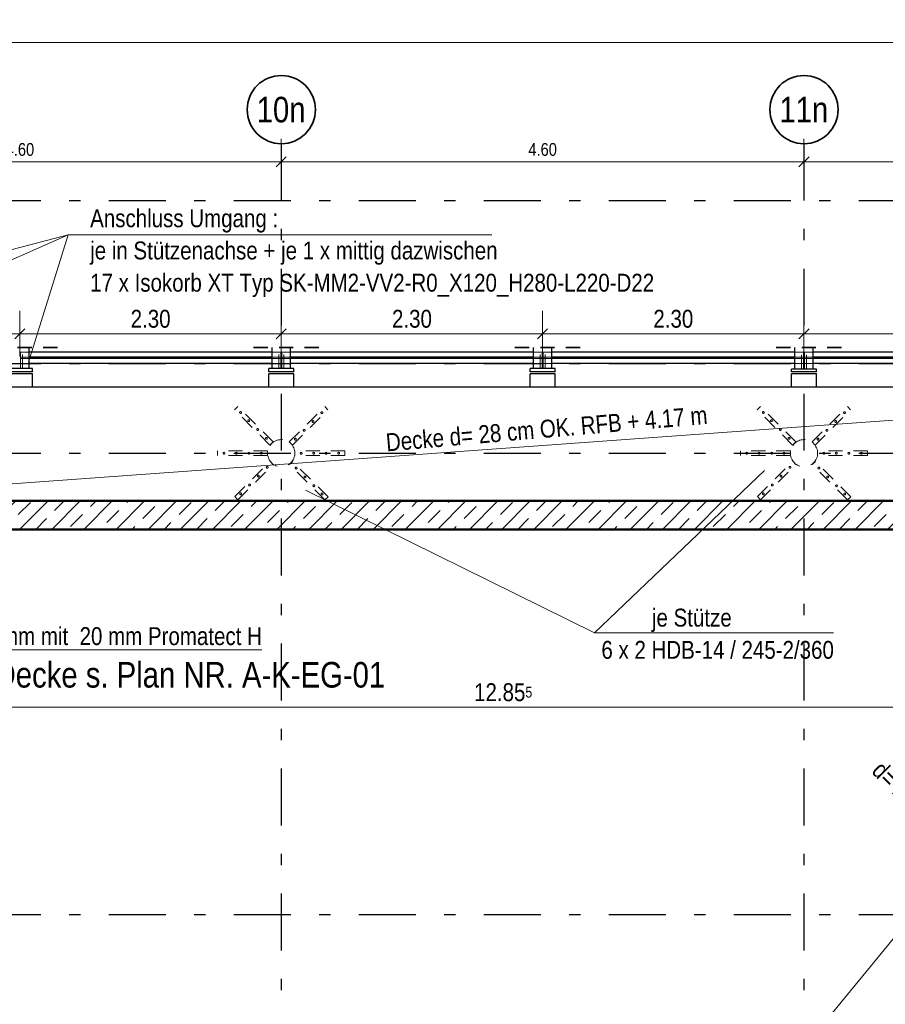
# Model space of a CAD drawing. Header units: millimetres. Extents: x 0 to 102, y -15 to 47.
# Tile 88 of 103: x 37.45 to 45.07, y 31.43 to 40.1. Entities that reach past the tile are written whole.
import ezdxf
from ezdxf.enums import TextEntityAlignment as Align

# ---------------------------------------------------------------- set-up
doc = ezdxf.new("R2010")
doc.units = ezdxf.units.MM
doc.linetypes.add('DASHDOTX2', pattern=[2, 1, -0.5, 0, -0.5])
doc.linetypes.add('HIDDEN', pattern=[0.375, 0.25, -0.125])
doc.layers.add('Achsen', color=7, linetype='Continuous', lineweight=20)
doc.layers.add('Schraffuren', color=7, linetype='Continuous', lineweight=20)
doc.styles.add('Arial Narrow', font='ARIALN.TTF')
doc.dimstyles.new('Arch_Strakon_dimstyle', dxfattribs={"dimtxt": 15.75, "dimasz": 1, "dimexe": 1.25, "dimexo": 0.0625, "dimgap": 1, "dimtad": 0, "dimzin": 12, "dimdsep": 46, "dimtxsty": 'Arial Narrow', "dimblk": 'Arrowhead_Tick', "dimsah": 1, "dimcen": 0, "dimse1": 1, "dimse2": 1, "dimclrd": 6, "dimclrt": 2, "dimazin": 0, "dimtfac": 1, "dimtdec": 4, "dimtmove": 0, "dimatfit": 3, "dimldrblk": 'NONE', "dimfxl": 1, "dimtvp": 1, "dimtolj": 1, "dimtzin": 0, "dimlwd": 13, "dimarcsym": 2})

# ---------------------------------------------------------------- blocks, each defined once
blk = doc.blocks.new('Arrowhead_Tick')
at = {"color": 0, "linetype": 'Continuous', "lineweight": -2}
for p, q in [((0, 20), (0, -10)), ((-1, 0), (0, 0)), ((10, 0), (0, 0))]:
    blk.add_line(p, q, dxfattribs=at)
at = {"color": 2, "linetype": 'Continuous', "lineweight": 35}
blk.add_line((4.42, 4.42), (-4.42, -4.42), dxfattribs=at)
blk = doc.blocks.new('*D27')
at = {"layer": 'Achsen', "color": 6, "linetype": 'Continuous', "lineweight": 13}
blk.add_line((35.1657, 38.85), (39.7457, 38.85), dxfattribs=at)
at = {"layer": 'Defpoints', "color": 0}
for p in [(35.1557, 39.0086), (39.7557, 39.0086), (39.7557, 38.85)]:
    blk.add_point(p, dxfattribs=at)
at = {"layer": 'Achsen', "color": 6, "lineweight": 13, "xscale": 0.01, "yscale": 0.01, "zscale": 0.01}
blk.add_blockref('Arrowhead_Tick', (39.7557, 38.85), dxfattribs=at)
at = {"layer": 'Achsen', "color": 6, "lineweight": 13, "xscale": 0.01, "yscale": 0.01, "zscale": 0.01, "rotation": 180}
blk.add_blockref('Arrowhead_Tick', (35.1557, 38.85), dxfattribs=at)
at = {"layer": 'Achsen', "color": 3, "lineweight": 35, "insert": (37.4557, 38.9574), "char_height": 0.1125, "attachment_point": 5, "style": 'Arial Narrow'}
blk.add_mtext('\\A1;4.60', dxfattribs=at)
blk = doc.blocks.new('_None')
blk = doc.blocks.new('*D28')
at = {"layer": 'Achsen', "color": 6, "linetype": 'Continuous', "lineweight": 13}
blk.add_line((39.7657, 38.85), (44.3457, 38.85), dxfattribs=at)
at = {"layer": 'Defpoints', "color": 0}
for p in [(39.7557, 39.0086), (44.3557, 39.0086), (44.3557, 38.85)]:
    blk.add_point(p, dxfattribs=at)
at = {"layer": 'Achsen', "color": 6, "lineweight": 13, "xscale": 0.01, "yscale": 0.01, "zscale": 0.01}
blk.add_blockref('Arrowhead_Tick', (44.3557, 38.85), dxfattribs=at)
at = {"layer": 'Achsen', "color": 6, "lineweight": 13, "xscale": 0.01, "yscale": 0.01, "zscale": 0.01, "rotation": 180}
blk.add_blockref('Arrowhead_Tick', (39.7557, 38.85), dxfattribs=at)
at = {"layer": 'Achsen', "color": 3, "lineweight": 35, "insert": (42.0557, 38.9574), "char_height": 0.1125, "attachment_point": 5, "style": 'Arial Narrow'}
blk.add_mtext('\\A1;4.60', dxfattribs=at)
blk = doc.blocks.new('*D29')
at = {"layer": 'Achsen', "color": 6, "linetype": 'Continuous', "lineweight": 13}
blk.add_line((44.3657, 38.85), (48.5357, 38.85), dxfattribs=at)
at = {"layer": 'Defpoints', "color": 0}
for p in [(44.3557, 39.0086), (48.5457, 39.0086), (48.5457, 38.85)]:
    blk.add_point(p, dxfattribs=at)
at = {"layer": 'Achsen', "color": 6, "lineweight": 13, "xscale": 0.01, "yscale": 0.01, "zscale": 0.01}
blk.add_blockref('Arrowhead_Tick', (48.5457, 38.85), dxfattribs=at)
at = {"layer": 'Achsen', "color": 6, "lineweight": 13, "xscale": 0.01, "yscale": 0.01, "zscale": 0.01, "rotation": 180}
blk.add_blockref('Arrowhead_Tick', (44.3557, 38.85), dxfattribs=at)
at = {"layer": 'Achsen', "color": 3, "lineweight": 35, "insert": (46.4507, 38.9574), "char_height": 0.1125, "attachment_point": 5, "style": 'Arial Narrow'}
blk.add_mtext('\\A1;4.19', dxfattribs=at)
blk = doc.blocks.new('*D77')
at = {"layer": 'Achsen', "color": 6, "linetype": 'Continuous', "lineweight": 13}
blk.add_line((35.2907, 34.05), (48.1257, 34.05), dxfattribs=at)
at = {"layer": 'Defpoints', "color": 0}
for p in [(35.2807, 35.8645), (48.1357, 35.6145), (48.1357, 34.05)]:
    blk.add_point(p, dxfattribs=at)
at = {"layer": 'Achsen', "color": 6, "lineweight": 13, "xscale": 0.01, "yscale": 0.01, "zscale": 0.01}
blk.add_blockref('Arrowhead_Tick', (48.1357, 34.05), dxfattribs=at)
at = {"layer": 'Achsen', "color": 6, "lineweight": 13, "xscale": 0.01, "yscale": 0.01, "zscale": 0.01, "rotation": 180}
blk.add_blockref('Arrowhead_Tick', (35.2807, 34.05), dxfattribs=at)
at = {"layer": 'Achsen', "color": 2, "lineweight": 35, "insert": (41.7082, 34.1804), "char_height": 0.1575, "attachment_point": 5, "style": 'Arial Narrow'}
blk.add_mtext('\\A1;12.85{\\A1;\\H.6x;\\S5;}', dxfattribs=at)
blk = doc.blocks.new('*D232')
at = {"layer": 'Achsen', "color": 6, "linetype": 'Continuous', "lineweight": 13}
blk.add_line((35.1657, 37.3364), (37.4457, 37.3364), dxfattribs=at)
at = {"layer": 'Defpoints', "color": 0}
for p in [(37.4557, 37.3364), (35.1557, 36.9845), (37.4557, 36.9845)]:
    blk.add_point(p, dxfattribs=at)
at = {"layer": 'Achsen', "color": 6, "lineweight": 13, "xscale": 0.01, "yscale": 0.01, "zscale": 0.01}
blk.add_blockref('Arrowhead_Tick', (37.4557, 37.3364), dxfattribs=at)
at = {"layer": 'Achsen', "color": 6, "lineweight": 13, "xscale": 0.01, "yscale": 0.01, "zscale": 0.01, "rotation": 180}
blk.add_blockref('Arrowhead_Tick', (35.1557, 37.3364), dxfattribs=at)
at = {"layer": 'Achsen', "color": 2, "lineweight": 35, "insert": (36.3057, 37.4668), "char_height": 0.1575, "attachment_point": 5, "style": 'Arial Narrow'}
blk.add_mtext('\\A1;2.30', dxfattribs=at)
blk = doc.blocks.new('*D233')
at = {"layer": 'Achsen', "color": 6, "linetype": 'Continuous', "lineweight": 13}
blk.add_line((37.4657, 37.3364), (39.7457, 37.3364), dxfattribs=at)
at = {"layer": 'Defpoints', "color": 0}
for p in [(39.7557, 37.3364), (37.4557, 36.9845), (39.7557, 36.9845)]:
    blk.add_point(p, dxfattribs=at)
at = {"layer": 'Achsen', "color": 6, "lineweight": 13, "xscale": 0.01, "yscale": 0.01, "zscale": 0.01}
blk.add_blockref('Arrowhead_Tick', (39.7557, 37.3364), dxfattribs=at)
at = {"layer": 'Achsen', "color": 6, "lineweight": 13, "xscale": 0.01, "yscale": 0.01, "zscale": 0.01, "rotation": 180}
blk.add_blockref('Arrowhead_Tick', (37.4557, 37.3364), dxfattribs=at)
at = {"layer": 'Achsen', "color": 2, "lineweight": 35, "insert": (38.6057, 37.4668), "char_height": 0.1575, "attachment_point": 5, "style": 'Arial Narrow'}
blk.add_mtext('\\A1;2.30', dxfattribs=at)
blk = doc.blocks.new('*D234')
at = {"layer": 'Achsen', "color": 6, "linetype": 'Continuous', "lineweight": 13}
blk.add_line((39.7657, 37.3364), (42.0457, 37.3364), dxfattribs=at)
at = {"layer": 'Defpoints', "color": 0}
for p in [(42.0557, 37.3364), (39.7557, 36.9845), (42.0557, 36.9845)]:
    blk.add_point(p, dxfattribs=at)
at = {"layer": 'Achsen', "color": 6, "lineweight": 13, "xscale": 0.01, "yscale": 0.01, "zscale": 0.01}
blk.add_blockref('Arrowhead_Tick', (42.0557, 37.3364), dxfattribs=at)
at = {"layer": 'Achsen', "color": 6, "lineweight": 13, "xscale": 0.01, "yscale": 0.01, "zscale": 0.01, "rotation": 180}
blk.add_blockref('Arrowhead_Tick', (39.7557, 37.3364), dxfattribs=at)
at = {"layer": 'Achsen', "color": 2, "lineweight": 35, "insert": (40.9057, 37.4668), "char_height": 0.1575, "attachment_point": 5, "style": 'Arial Narrow'}
blk.add_mtext('\\A1;2.30', dxfattribs=at)
blk = doc.blocks.new('*D235')
at = {"layer": 'Achsen', "color": 6, "linetype": 'Continuous', "lineweight": 13}
blk.add_line((42.0657, 37.3364), (44.3458, 37.3364), dxfattribs=at)
at = {"layer": 'Defpoints', "color": 0}
for p in [(44.3558, 37.3364), (42.0557, 36.9845), (44.3558, 36.9845)]:
    blk.add_point(p, dxfattribs=at)
at = {"layer": 'Achsen', "color": 6, "lineweight": 13, "xscale": 0.01, "yscale": 0.01, "zscale": 0.01}
blk.add_blockref('Arrowhead_Tick', (44.3558, 37.3364), dxfattribs=at)
at = {"layer": 'Achsen', "color": 6, "lineweight": 13, "xscale": 0.01, "yscale": 0.01, "zscale": 0.01, "rotation": 180}
blk.add_blockref('Arrowhead_Tick', (42.0557, 37.3364), dxfattribs=at)
at = {"layer": 'Achsen', "color": 2, "lineweight": 35, "insert": (43.2057, 37.4668), "char_height": 0.1575, "attachment_point": 5, "style": 'Arial Narrow'}
blk.add_mtext('\\A1;2.30', dxfattribs=at)
blk = doc.blocks.new('*D398')
at = {"layer": 'Achsen', "color": 6, "linetype": 'Continuous', "lineweight": 13}
blk.add_line((7.3951, 39.9), (49.1159, 39.9), dxfattribs=at)
at = {"layer": 'Defpoints', "color": 0}
for p in [(49.1259, 39.9), (7.3851, 36.8643), (49.1259, 36.8646)]:
    blk.add_point(p, dxfattribs=at)
at = {"layer": 'Achsen', "color": 6, "lineweight": 13, "xscale": 0.01, "yscale": 0.01, "zscale": 0.01}
for p, rotation in [((49.1259, 39.9), 360), ((7.3851, 39.9), 180)]:
    blk.add_blockref('Arrowhead_Tick', p, dxfattribs=dict(at, rotation=rotation))
blk = doc.blocks.new('*D439')
at = {"color": 6, "linetype": 'Continuous', "lineweight": 13}
blk.add_line((32.2, 35.6245), (32.2, 36.2745), dxfattribs=at)
at = {"layer": 'Defpoints', "color": 0}
for p in [(32.2, 36.2845), (50.9136, 36.2845), (48.1357, 35.6145)]:
    blk.add_point(p, dxfattribs=at)
at = {"color": 6, "lineweight": 13, "xscale": 0.01, "yscale": 0.01, "zscale": 0.01}
for p, rotation in [((32.2, 36.2845), 90), ((32.2, 35.6145), 270)]:
    blk.add_blockref('Arrowhead_Tick', p, dxfattribs=dict(at, rotation=rotation))
at = {"color": 2, "lineweight": 35, "insert": (32.0696, 35.9495), "char_height": 0.1575, "attachment_point": 5, "rotation": 90, "style": 'Arial Narrow'}
blk.add_mtext('\\A1;67', dxfattribs=at)
blk = doc.blocks.new('*D502')
at = {"layer": 'Achsen', "color": 6, "linetype": 'Continuous', "lineweight": 13}
blk.add_line((44.3658, 37.3364), (46.6451, 37.3364), dxfattribs=at)
at = {"layer": 'Defpoints', "color": 0}
for p in [(46.6551, 37.3364), (44.3558, 36.9845), (46.6551, 36.9845)]:
    blk.add_point(p, dxfattribs=at)
at = {"layer": 'Achsen', "color": 6, "lineweight": 13, "xscale": 0.01, "yscale": 0.01, "zscale": 0.01}
blk.add_blockref('Arrowhead_Tick', (46.6551, 37.3364), dxfattribs=at)
at = {"layer": 'Achsen', "color": 6, "lineweight": 13, "xscale": 0.01, "yscale": 0.01, "zscale": 0.01, "rotation": 180}
blk.add_blockref('Arrowhead_Tick', (44.3558, 37.3364), dxfattribs=at)
at = {"layer": 'Achsen', "color": 2, "lineweight": 35, "insert": (45.5054, 37.4668), "char_height": 0.1575, "attachment_point": 5, "style": 'Arial Narrow'}
blk.add_mtext('\\A1;2.30', dxfattribs=at)

msp = doc.modelspace()

# ---------------------------------------------------------------- hatches: boundary and pattern name
at = {"layer": 'Schraffuren', "lineweight": 13}
h = msp.add_hatch(dxfattribs=at)
h.set_pattern_fill('bB', color=6, scale=0.01, angle=45, style=0, pattern_type=2)
h.set_pattern_definition([(45, (0, 0), (-0.14142136, 0.14142136), [0.15, -0.1]), (45, (-0.07071, 0.07071), (-0.14142136, 0.14142136), [])])
h.paths.add_polyline_path([(48.1356918, 35.6144708), (36.5806918, 35.6144708), (36.5806918, 35.8644748), (48.1356918, 35.8644708)])

# ---------------------------------------------------------------- linework, layer by layer
at = {"color": 2, "linetype": 'HIDDEN', "lineweight": 35, "ltscale": 0.5}
for p, q in [((37.7857424, 37.2141182), (37.1257424, 37.2141182)), ((40.0861096, 37.2141182), (39.4261096, 37.2141182)), ((42.3861058, 37.2141182), (41.7261058, 37.2141182)), ((44.685754, 37.2141182), (44.025754, 37.2141182))]:
    msp.add_line(p, q, dxfattribs=at)
at = {"color": 6, "linetype": 'HIDDEN', "lineweight": 13, "ltscale": 0.5}
for p, q in [((37.4594924, 37.0294743), (37.4594924, 37.2141182)), ((37.4774924, 37.0294743), (37.4774924, 37.2141182)), ((39.7343596, 37.0294743), (39.7343596, 37.2141182)), ((39.7523596, 37.0294743), (39.7523596, 37.2141182)), ((39.7598596, 37.0294743), (39.7598596, 37.2141182)), ((39.7778596, 37.0294743), (39.7778596, 37.2141182)), ((42.0343558, 37.0294743), (42.0343558, 37.2141182)), ((42.0523558, 37.0294743), (42.0523558, 37.2141182)), ((42.0598558, 37.0294743), (42.0598558, 37.2141182)), ((42.0778558, 37.0294743), (42.0778558, 37.2141182)), ((44.334004, 37.0244743), (44.334004, 37.2141182)), ((44.352004, 37.0244743), (44.352004, 37.2141182)), ((44.359504, 37.0244743), (44.359504, 37.2141182)), ((44.377504, 37.0244743), (44.377504, 37.2141182)), ((37.5357424, 37.1744743), (37.4596596, 37.1744743)), ((37.4596596, 37.1299743), (37.4596596, 37.1744743)), ((37.5357424, 37.1301133), (37.4596596, 37.130113)), ((37.4596596, 37.1189743), (37.4596596, 37.1299743)), ((37.5357424, 37.1189743), (37.4596596, 37.1189743)), ((37.4596596, 37.0744743), (37.4596596, 37.1189743)), ((39.7525596, 37.1744743), (39.6761096, 37.1744743)), ((39.7525596, 37.1301237), (39.6761096, 37.1301234)), ((39.7525596, 37.1189743), (39.6761096, 37.1189743)), ((39.7525596, 37.1299743), (39.7525596, 37.1744743)), ((39.7525596, 37.1189743), (39.7525596, 37.1299743)), ((39.7525596, 37.0744743), (39.7525596, 37.1189743)), ((39.8361096, 37.1744743), (39.7596558, 37.1744743)), ((39.7596558, 37.1299743), (39.7596558, 37.1744743)), ((39.8361096, 37.1301241), (39.7596558, 37.1301238)), ((39.7596558, 37.1189743), (39.7596558, 37.1299743)), ((39.8361096, 37.1189743), (39.7596558, 37.1189743)), ((39.7596558, 37.0744743), (39.7596558, 37.1189743)), ((42.0525558, 37.1744743), (41.9761058, 37.1744743)), ((42.0525558, 37.1301345), (41.9761058, 37.1301341)), ((42.0525558, 37.1189743), (41.9761058, 37.1189743)), ((42.0525558, 37.1299743), (42.0525558, 37.1744743)), ((42.0525558, 37.1189743), (42.0525558, 37.1299743)), ((42.0525558, 37.0744743), (42.0525558, 37.1189743)), ((42.1361058, 37.1744743), (42.0596674, 37.1744743)), ((42.0596674, 37.1299743), (42.0596674, 37.1744743)), ((42.1361058, 37.1301349), (42.0596674, 37.1301345)), ((42.0596674, 37.1189743), (42.0596674, 37.1299743)), ((42.1361058, 37.1189743), (42.0596674, 37.1189743)), ((42.0596674, 37.0744743), (42.0596674, 37.1189743)), ((44.3525674, 37.1744743), (44.275754, 37.1744743)), ((44.3525674, 37.1301453), (44.275754, 37.1301449)), ((44.3525674, 37.1189743), (44.275754, 37.1189743)), ((44.3525674, 37.1299743), (44.3525674, 37.1744743)), ((44.3525674, 37.1189743), (44.3525674, 37.1299743)), ((44.3525674, 37.0744743), (44.3525674, 37.1189743)), ((44.435754, 37.1744743), (44.3596674, 37.1744743)), ((44.3596674, 37.1299743), (44.3596674, 37.1744743)), ((44.435754, 37.1301457), (44.3596674, 37.1301453)), ((44.3596674, 37.1189743), (44.3596674, 37.1299743)), ((44.435754, 37.1189743), (44.3596674, 37.1189743)), ((44.3596674, 37.0744743), (44.3596674, 37.1189743)), ((37.5357424, 37.0744743), (37.4596596, 37.0744743)), ((39.7525596, 37.0744743), (39.6761096, 37.0744743)), ((39.8361096, 37.0744743), (39.7596558, 37.0744743)), ((42.0525558, 37.0744743), (41.9761058, 37.0744743)), ((42.1361058, 37.0744743), (42.0596674, 37.0744743)), ((44.3525674, 37.0744743), (44.275754, 37.0744743)), ((44.435754, 37.0744743), (44.3596674, 37.0744743)), ((39.3442101, 36.6677229), (39.3724943, 36.6960071)), ((39.4997736, 36.5121594), (39.3442101, 36.6677229)), ((39.5280578, 36.5404436), (39.3724943, 36.6960071)), ((39.9820204, 36.5390294), (40.1375839, 36.6945929)), ((40.0103046, 36.5107452), (40.1658681, 36.6663087)), ((40.1658681, 36.6663087), (40.1375839, 36.6945929)), ((43.9442178, 36.6677229), (43.9725021, 36.6960071)), ((44.0997813, 36.5121594), (43.9442178, 36.6677229)), ((44.1280656, 36.5404436), (43.9725021, 36.6960071)), ((44.5820281, 36.5390294), (44.7375916, 36.6945929)), ((44.6103124, 36.5107452), (44.7658759, 36.6663087)), ((44.7658759, 36.6663087), (44.7375916, 36.6945929)), ((39.655337, 36.3565959), (39.4997736, 36.5121594)), ((39.6836213, 36.3848802), (39.5280578, 36.5404436)), ((39.8264569, 36.3834659), (39.9820204, 36.5390294)), ((39.8547412, 36.3551817), (40.0103046, 36.5107452)), ((44.2553448, 36.3565959), (44.0997813, 36.5121594)), ((44.2836291, 36.3848802), (44.1280656, 36.5404436)), ((44.4264647, 36.3834659), (44.5820281, 36.5390294)), ((44.4547489, 36.3551817), (44.6103124, 36.5107452)), ((39.655337, 36.3565959), (39.6836213, 36.3848802)), ((39.8547412, 36.3551817), (39.8264569, 36.3834659)), ((44.2553448, 36.3565959), (44.2836291, 36.3848802)), ((44.4547489, 36.3551817), (44.4264647, 36.3834659)), ((39.4157462, 36.304471), (39.1957462, 36.304471)), ((39.1957462, 36.264471), (39.1957462, 36.304471)), ((39.4157462, 36.264471), (39.1957462, 36.264471)), ((39.6357462, 36.304471), (39.4157462, 36.304471)), ((39.6357462, 36.264471), (39.4157462, 36.264471)), ((39.6357462, 36.264471), (39.6357462, 36.304471)), ((40.0957462, 36.304471), (39.8757462, 36.304471)), ((39.8757462, 36.264471), (39.8757462, 36.304471)), ((40.0957462, 36.264471), (39.8757462, 36.264471)), ((40.3157462, 36.304471), (40.0957462, 36.304471)), ((40.3157462, 36.264471), (40.0957462, 36.264471)), ((40.3157462, 36.264471), (40.3157462, 36.304471)), ((44.015754, 36.304471), (43.795754, 36.304471)), ((43.795754, 36.264471), (43.795754, 36.304471)), ((44.015754, 36.264471), (43.795754, 36.264471)), ((44.235754, 36.304471), (44.015754, 36.304471)), ((44.235754, 36.264471), (44.015754, 36.264471)), ((44.235754, 36.264471), (44.235754, 36.304471)), ((44.695754, 36.304471), (44.475754, 36.304471)), ((44.475754, 36.264471), (44.475754, 36.304471)), ((44.695754, 36.264471), (44.475754, 36.264471)), ((44.915754, 36.304471), (44.695754, 36.304471)), ((44.915754, 36.264471), (44.695754, 36.264471)), ((44.915754, 36.264471), (44.915754, 36.304471)), ((39.5011878, 36.0581968), (39.6567513, 36.2137603)), ((39.529472, 36.0299125), (39.6850355, 36.185476)), ((39.6850355, 36.185476), (39.6567513, 36.2137603)), ((39.8278711, 36.1840618), (39.8561554, 36.2123461)), ((39.9834346, 36.0284983), (39.8278711, 36.1840618)), ((40.0117189, 36.0567826), (39.8561554, 36.2123461)), ((44.1011955, 36.0581968), (44.256759, 36.2137603)), ((44.1294798, 36.0299125), (44.2850433, 36.185476)), ((44.2850433, 36.185476), (44.256759, 36.2137603)), ((44.4278789, 36.1840618), (44.4561631, 36.2123461)), ((44.5834424, 36.0284983), (44.4278789, 36.1840618)), ((44.6117266, 36.0567826), (44.4561631, 36.2123461)), ((39.3456243, 35.9026333), (39.5011878, 36.0581968)), ((40.1672824, 35.9012191), (40.0117189, 36.0567826)), ((43.945632, 35.9026333), (44.1011955, 36.0581968)), ((44.7672901, 35.9012191), (44.6117266, 36.0567826)), ((39.3739085, 35.8743491), (39.529472, 36.0299125)), ((40.1389981, 35.8729348), (39.9834346, 36.0284983)), ((43.9739163, 35.8743491), (44.1294798, 36.0299125)), ((44.7390058, 35.8729348), (44.5834424, 36.0284983)), ((39.3739085, 35.8743491), (39.3456243, 35.9026333)), ((40.1389981, 35.8729348), (40.1672824, 35.9012191)), ((43.9739163, 35.8743491), (43.945632, 35.9026333)), ((44.7390058, 35.8729348), (44.7672901, 35.9012191))]:
    msp.add_line(p, q, dxfattribs=at)
at = {"color": 4, "linetype": 'Continuous', "lineweight": 50}
for p, q in [((48.1356918, 35.8644792), (36.5806918, 35.8644748)), ((48.1356918, 35.6144708), (36.5806918, 35.6144708))]:
    msp.add_line(p, q, dxfattribs=at)
at = {"color": 6, "linetype": 'HIDDEN', "lineweight": 13, "ltscale": 0.5}
for centre, radius in [((39.3972431, 36.6429741), 0.008), ((39.469368, 36.5708492), 0.008), ((40.0350534, 36.5637782), 0.008), ((40.1128351, 36.6415599), 0.008), ((43.9972508, 36.6429741), 0.008), ((44.0693757, 36.5708492), 0.008), ((44.6350612, 36.5637782), 0.008), ((44.7128429, 36.6415599), 0.008), ((39.5471497, 36.4930675), 0.008), ((39.9572716, 36.4859964), 0.008), ((44.1471575, 36.4930675), 0.008), ((44.5572794, 36.4859964), 0.008), ((39.6249315, 36.4152857), 0.008), ((39.7557462, 36.284471), 0.12), ((39.8794899, 36.4082147), 0.008), ((44.2249392, 36.4152857), 0.008), ((44.355754, 36.284471), 0.12), ((44.4794977, 36.4082147), 0.008), ((39.2507462, 36.284471), 0.008), ((39.3607462, 36.284471), 0.008), ((39.4707462, 36.284471), 0.008), ((39.5807462, 36.284471), 0.008), ((39.9307462, 36.284471), 0.008), ((40.0407462, 36.284471), 0.008), ((40.1507462, 36.284471), 0.008), ((40.2607462, 36.284471), 0.008), ((43.850754, 36.284471), 0.008), ((43.960754, 36.284471), 0.008), ((44.070754, 36.284471), 0.008), ((44.180754, 36.284471), 0.008), ((44.530754, 36.284471), 0.008), ((44.640754, 36.284471), 0.008), ((44.750754, 36.284471), 0.008), ((44.860754, 36.284471), 0.008), ((39.6320025, 36.1607273), 0.008), ((39.886561, 36.1536562), 0.008), ((44.2320103, 36.1607273), 0.008), ((44.4865687, 36.1536562), 0.008), ((39.5542208, 36.0829456), 0.008), ((39.9643427, 36.0758745), 0.008), ((44.1542285, 36.0829456), 0.008), ((44.5643505, 36.0758745), 0.008), ((39.476439, 36.0051638), 0.008), ((40.0421245, 35.9980927), 0.008), ((44.0764468, 36.0051638), 0.008), ((44.6421322, 35.9980927), 0.008), ((39.3986573, 35.9273821), 0.008), ((40.1142493, 35.9259679), 0.008), ((43.998665, 35.9273821), 0.008), ((44.7142571, 35.9259679), 0.008)]:
    msp.add_circle(centre, radius, dxfattribs=at)
at = {"layer": 'Achsen', "color": 3, "linetype": 'DASHDOTX2', "lineweight": 25, "ltscale": 0.5}
for p, q in [((39.7556957, 39.0086435), (39.7556957, 11.9806051)), ((44.3556957, 39.0086435), (44.3556957, 13.2571345)), ((5.2386957, 38.509471), (50.913591, 38.509471)), ((5.2386957, 37.074471), (50.913591, 37.074471)), ((5.2386957, 36.284471), (50.913591, 36.284471)), ((5.2386957, 32.224471), (50.913591, 32.224471))]:
    msp.add_line(p, q, dxfattribs=at)
at = {"layer": 'Achsen', "color": 5, "linetype": 'Continuous', "lineweight": 18}
for p, q in [((37.8815191, 38.2068567), (32.977521, 36.9275824)), ((37.8815191, 38.2068567), (35.2645127, 37.0512954)), ((37.8815191, 38.2068567), (37.5303191, 37.0852825)), ((41.6087707, 38.2068567), (37.8815191, 38.2068567)), ((35.0306918, 19.7044708), (49.1260462, 36.8644743)), ((35.2806918, 35.8644743), (49.1260463, 36.8644737)), ((42.5120172, 34.702465), (44.0075872, 36.1317253)), ((42.5120172, 34.702465), (39.9700069, 35.9595062)), ((44.6146175, 34.702465), (42.5120172, 34.702465)), ((39.5841168, 34.5546819), (35.5986199, 34.5546819))]:
    msp.add_line(p, q, dxfattribs=at)
at = {"layer": 'Achsen', "color": 3, "linetype": 'Continuous', "lineweight": 25}
for p, q in [((37.5357424, 37.0294743), (37.5357424, 37.2141182)), ((39.6761096, 37.0294743), (39.6761096, 37.2141182)), ((39.8361096, 37.0294743), (39.8361096, 37.2141182)), ((41.9761058, 37.0294743), (41.9761058, 37.2141182)), ((42.1361058, 37.0294743), (42.1361058, 37.2141182)), ((44.275754, 37.0244743), (44.275754, 37.2141182)), ((44.435754, 37.0244743), (44.435754, 37.2141182)), ((39.6761096, 37.1744743), (37.5357424, 37.1744743)), ((39.6761096, 37.1301234), (37.5357424, 37.1301133)), ((39.6761096, 37.1189743), (37.5357424, 37.1189743)), ((41.9761058, 37.1744743), (39.8361096, 37.1744743)), ((41.9761058, 37.1301341), (39.8361096, 37.1301241)), ((41.9761058, 37.1189743), (39.8361096, 37.1189743)), ((44.275754, 37.1744743), (42.1361058, 37.1744743)), ((44.275754, 37.1301449), (42.1361058, 37.1301349)), ((44.275754, 37.1189743), (42.1361058, 37.1189743)), ((46.575754, 37.1744743), (44.435754, 37.1744743)), ((46.575754, 37.1301557), (44.435754, 37.1301457)), ((46.575754, 37.1189743), (44.435754, 37.1189743)), ((37.5357424, 37.0294743), (37.3757424, 37.0294743)), ((39.6761096, 37.0744743), (37.5357424, 37.0744743)), ((37.5657424, 37.0294743), (37.5357424, 37.0294743)), ((37.5657424, 36.9994743), (37.5657424, 37.0294743)), ((39.6761096, 37.0294743), (39.6457462, 37.0294743)), ((39.6457462, 36.9994743), (39.6457462, 37.0294743)), ((39.8361096, 37.0294743), (39.6761096, 37.0294743)), ((41.9761058, 37.0744743), (39.8361096, 37.0744743)), ((39.8657462, 37.0294743), (39.8361096, 37.0294743)), ((39.8657462, 36.9994743), (39.8657462, 37.0294743)), ((41.9761058, 37.0294743), (41.9457424, 37.0294743)), ((41.9457424, 36.9994743), (41.9457424, 37.0294743)), ((42.1361058, 37.0294743), (41.9761058, 37.0294743)), ((44.275754, 37.0744743), (42.1361058, 37.0744743)), ((42.1657424, 37.0294743), (42.1361058, 37.0294743)), ((42.1656915, 36.9994743), (42.1656915, 37.0294743)), ((44.275754, 37.0244743), (44.245754, 37.0244743)), ((44.245754, 36.9994743), (44.245754, 37.0244743)), ((44.435754, 37.0244743), (44.275754, 37.0244743)), ((46.575754, 37.0744743), (44.435754, 37.0744743)), ((44.465754, 37.0244743), (44.435754, 37.0244743)), ((44.465754, 36.9994743), (44.465754, 37.0244743)), ((37.5657424, 36.999678), (37.3457424, 36.9996764)), ((37.5657424, 36.9844743), (37.3457424, 36.9844743)), ((37.5657424, 36.8644743), (37.5657424, 36.9844743)), ((39.8657462, 36.9996949), (39.6457462, 36.9996933)), ((39.8657462, 36.9844743), (39.6457462, 36.9844743)), ((39.6457462, 36.8644743), (39.6457462, 36.9844743)), ((39.8657462, 36.8644743), (39.8657462, 36.9844743)), ((42.1657424, 36.9997118), (41.9457424, 36.9997102)), ((42.1657424, 36.9844743), (41.9457424, 36.9844743)), ((41.9457424, 36.8644743), (41.9457424, 36.9844743)), ((42.1656915, 36.8644743), (42.1656915, 36.9844743)), ((44.465754, 36.9997288), (44.245754, 36.9997272)), ((44.465754, 36.9844743), (44.245754, 36.9844743)), ((44.245754, 36.8644743), (44.245754, 36.9844743)), ((44.465754, 36.8644743), (44.465754, 36.9844743)), ((48.5060463, 36.8644737), (35.2806918, 36.8644737))]:
    msp.add_line(p, q, dxfattribs=at)
at = {"layer": 'Achsen', "color": 2, "linetype": 'Continuous', "lineweight": 35}
for centre in [(39.7556957, 39.3086435), (44.3556957, 39.3086435)]:
    msp.add_circle(centre, 0.3, dxfattribs=at)
at = {"layer": 'Achsen', "color": 9, "linetype": 'Continuous', "lineweight": 0}
for centre in [(37.4557424, 36.9844743), (39.7557462, 36.9844743), (42.0557424, 36.9844743), (44.355754, 36.9844743)]:
    msp.add_circle(centre, 0.00111, dxfattribs=at)

# ---------------------------------------------------------------- texts
at = {"color": 2, "lineweight": 35, "style": 'Arial Narrow'}
msp.add_text('d= 20 mm', height=0.1575, rotation=315, dxfattribs=at).set_placement((44.9422053, 33.4776613))
at = {"layer": 'Achsen', "color": 4, "lineweight": 50, "style": 'Arial Narrow'}
for s, p in [('10n', (39.7540957, 39.3086435)), ('11n', (44.3540957, 39.3086435))]:
    msp.add_text(s, height=0.225, dxfattribs=at).set_placement(p, align=Align.MIDDLE_CENTER)
at = {"layer": 'Achsen', "color": 2, "lineweight": 35, "style": 'Arial Narrow'}
for s, p in [('Anschluss Umgang :', (38.0736834, 38.2736335)), ('je in Stützenachse + je 1 x mittig dazwischen', (38.0736834, 37.9901335)), ('17 x Isokorb XT Typ SK-MM2-VV2-R0_X120_H280-L220-D22', (38.0736834, 37.7066335)), ('je Stütze', (43.0174399, 34.7589214)), ('HEB 450, L= 1195  mm mit  20 mm Promatect H', (35.7093281, 34.5961975)), ('6 x 2 HDB-14 / 245-2/360', (42.5727994, 34.4754214))]:
    msp.add_text(s, height=0.1575, dxfattribs=at).set_placement(p)
msp.add_text('Decke d= 28 cm OK. RFB + 4.17 m', height=0.1575, rotation=4.90608, dxfattribs=at).set_placement((40.683892, 36.3003718))
at = {"layer": 'Achsen', "color": 4, "lineweight": 50, "style": 'Arial Narrow'}
msp.add_text('Stahlträger in Decke s. Plan NR. A-K-EG-01', height=0.225, dxfattribs=at).set_placement((35.6283109, 34.2221014))

# ---------------------------------------------------------------- dimensions: what is measured, and where the dimension line sits
at = {"lineweight": 35}
dim = msp.add_linear_dim(base=(32.2, 36.284471), p1=(48.1356918, 35.6144708), p2=(50.913591, 36.284471), angle=90, text='67', dimstyle='Arch_Strakon_dimstyle', override={"dimscale": 0.01, "dimtxt": 15.75, "dimasz": 1, "dimgap": 5, "dimtad": 1, "dimjust": 0, "dimtih": 0, "dimtoh": 0, "dimdec": 5, "dimdsep": 46, "dimtxsty": 'Arial Narrow', "dimclrd": 6, "dimclrt": 2, "dimtix": 1, "dimtofl": 255, "dimtmove": 0, "dimatfit": 2, "dimfxl": 0, "dimfxlon": 0, "dimtvp": 31.746032, "dimlwd": 13}, dxfattribs=at)
dim.commit()
dim.dimension.update_dxf_attribs({"geometry": '*D439', "text_midpoint": (32.2, 35.9494709), "dimtype": 160})
at = {"layer": 'Achsen', "lineweight": 35}
for base, p1, p2, text, override, picture, middle in [((49.1258963, 39.9), (7.3851485, 36.8643243), (49.1258963, 36.8646244), ' ', {"dimscale": 0.01, "dimtxt": 15, "dimasz": 1, "dimgap": 5, "dimtad": 1, "dimjust": 0, "dimtih": 0, "dimtoh": 0, "dimdec": 5, "dimdsep": 46, "dimtxsty": 'Arial Narrow', "dimclrd": 6, "dimclrt": 2, "dimtix": 1, "dimtofl": 255, "dimtmove": 0, "dimatfit": 2, "dimfxl": 0, "dimfxlon": 0, "dimtvp": 33.333333, "dimlwd": 13}, '*D398', (28.2555224, 39.9)), ((39.7556957, 38.85), (35.1556957, 39.0086435), (39.7556957, 39.0086435), '4.60', {"dimscale": 0.01, "dimtxt": 11.25, "dimasz": 1, "dimgap": 5, "dimtad": 1, "dimjust": 0, "dimtih": 0, "dimtoh": 0, "dimdec": 5, "dimdsep": 46, "dimtxsty": 'Arial Narrow', "dimclrd": 6, "dimclrt": 3, "dimtix": 1, "dimtofl": 255, "dimtmove": 0, "dimatfit": 2, "dimfxl": 0, "dimfxlon": 0, "dimtvp": 44.444444, "dimlwd": 13}, '*D27', (37.4556957, 38.85)), ((44.3556957, 38.85), (39.7556957, 39.0086435), (44.3556957, 39.0086435), '4.60', {"dimscale": 0.01, "dimtxt": 11.25, "dimasz": 1, "dimgap": 5, "dimtad": 1, "dimjust": 0, "dimtih": 0, "dimtoh": 0, "dimdec": 5, "dimdsep": 46, "dimtxsty": 'Arial Narrow', "dimclrd": 6, "dimclrt": 3, "dimtix": 1, "dimtofl": 255, "dimtmove": 0, "dimatfit": 2, "dimfxl": 0, "dimfxlon": 0, "dimtvp": 44.444444, "dimlwd": 13}, '*D28', (42.0556957, 38.85)), ((48.5456957, 38.85), (44.3556957, 39.0086435), (48.5456957, 39.0086435), '4.19', {"dimscale": 0.01, "dimtxt": 11.25, "dimasz": 1, "dimgap": 5, "dimtad": 1, "dimjust": 0, "dimtih": 0, "dimtoh": 0, "dimdec": 5, "dimdsep": 46, "dimtxsty": 'Arial Narrow', "dimclrd": 6, "dimclrt": 3, "dimtix": 1, "dimtofl": 255, "dimtmove": 0, "dimatfit": 2, "dimfxl": 0, "dimfxlon": 0, "dimtvp": 44.444444, "dimlwd": 13}, '*D29', (46.4506957, 38.85)), ((37.4557424, 37.3364366), (35.1557406, 36.9844743), (37.4557424, 36.9844743), '2.30', {"dimscale": 0.01, "dimtxt": 15.75, "dimasz": 1, "dimgap": 5, "dimtad": 1, "dimjust": 0, "dimtih": 0, "dimtoh": 0, "dimdec": 5, "dimdsep": 46, "dimtxsty": 'Arial Narrow', "dimclrd": 6, "dimclrt": 2, "dimtix": 1, "dimtofl": 255, "dimtmove": 0, "dimatfit": 2, "dimfxl": 0, "dimfxlon": 0, "dimtvp": 31.746032, "dimlwd": 13}, '*D232', (36.3057415, 37.3364366)), ((39.7557462, 37.3364366), (37.4557424, 36.9844743), (39.7557462, 36.9844743), '2.30', {"dimscale": 0.01, "dimtxt": 15.75, "dimasz": 1, "dimgap": 5, "dimtad": 1, "dimjust": 0, "dimtih": 0, "dimtoh": 0, "dimdec": 5, "dimdsep": 46, "dimtxsty": 'Arial Narrow', "dimclrd": 6, "dimclrt": 2, "dimtix": 1, "dimtofl": 255, "dimtmove": 0, "dimatfit": 2, "dimfxl": 0, "dimfxlon": 0, "dimtvp": 31.746032, "dimlwd": 13}, '*D233', (38.6057443, 37.3364366)), ((42.0557424, 37.3364366), (39.7557462, 36.9844743), (42.0557424, 36.9844743), '2.30', {"dimscale": 0.01, "dimtxt": 15.75, "dimasz": 1, "dimgap": 5, "dimtad": 1, "dimjust": 0, "dimtih": 0, "dimtoh": 0, "dimdec": 5, "dimdsep": 46, "dimtxsty": 'Arial Narrow', "dimclrd": 6, "dimclrt": 2, "dimtix": 1, "dimtofl": 255, "dimtmove": 0, "dimatfit": 2, "dimfxl": 0, "dimfxlon": 0, "dimtvp": 31.746032, "dimlwd": 13}, '*D234', (40.9057443, 37.3364366)), ((44.355754, 37.3364366), (42.0557424, 36.9844743), (44.355754, 36.9844743), '2.30', {"dimscale": 0.01, "dimtxt": 15.75, "dimasz": 1, "dimgap": 5, "dimtad": 1, "dimjust": 0, "dimtih": 0, "dimtoh": 0, "dimdec": 5, "dimdsep": 46, "dimtxsty": 'Arial Narrow', "dimclrd": 6, "dimclrt": 2, "dimtix": 1, "dimtofl": 255, "dimtmove": 0, "dimatfit": 2, "dimfxl": 0, "dimfxlon": 0, "dimtvp": 31.746032, "dimlwd": 13}, '*D235', (43.2057482, 37.3364366)), ((46.6550694, 37.3364366), (44.355754, 36.9844743), (46.6550694, 36.9844743), '2.30', {"dimscale": 0.01, "dimtxt": 15.75, "dimasz": 1, "dimgap": 5, "dimtad": 1, "dimjust": 0, "dimtih": 0, "dimtoh": 0, "dimdec": 5, "dimdsep": 46, "dimtxsty": 'Arial Narrow', "dimclrd": 6, "dimclrt": 2, "dimtix": 1, "dimtofl": 255, "dimtmove": 0, "dimatfit": 2, "dimfxl": 0, "dimfxlon": 0, "dimtvp": 31.746032, "dimlwd": 13}, '*D502', (45.5054117, 37.3364366)), ((48.1356918, 34.05), (35.2806918, 35.8644743), (48.1356918, 35.6144708), '12.85{\\A1;\\H.6x;\\S5;}', {"dimscale": 0.01, "dimtxt": 15.75, "dimasz": 1, "dimgap": 5, "dimtad": 1, "dimjust": 0, "dimtih": 0, "dimtoh": 0, "dimdec": 5, "dimdsep": 46, "dimtxsty": 'Arial Narrow', "dimclrd": 6, "dimclrt": 2, "dimtix": 1, "dimtofl": 255, "dimtmove": 0, "dimatfit": 2, "dimfxl": 0, "dimfxlon": 0, "dimtvp": 31.746032, "dimlwd": 13}, '*D77', (41.7081918, 34.05))]:
    dim = msp.add_linear_dim(base=base, p1=p1, p2=p2, text=text, dimstyle='Arch_Strakon_dimstyle', override=override, dxfattribs=at)
    dim.commit()
    dim.dimension.update_dxf_attribs({"geometry": picture, "text_midpoint": middle, "dimtype": 160})

doc.saveas('drawing.dxf')
